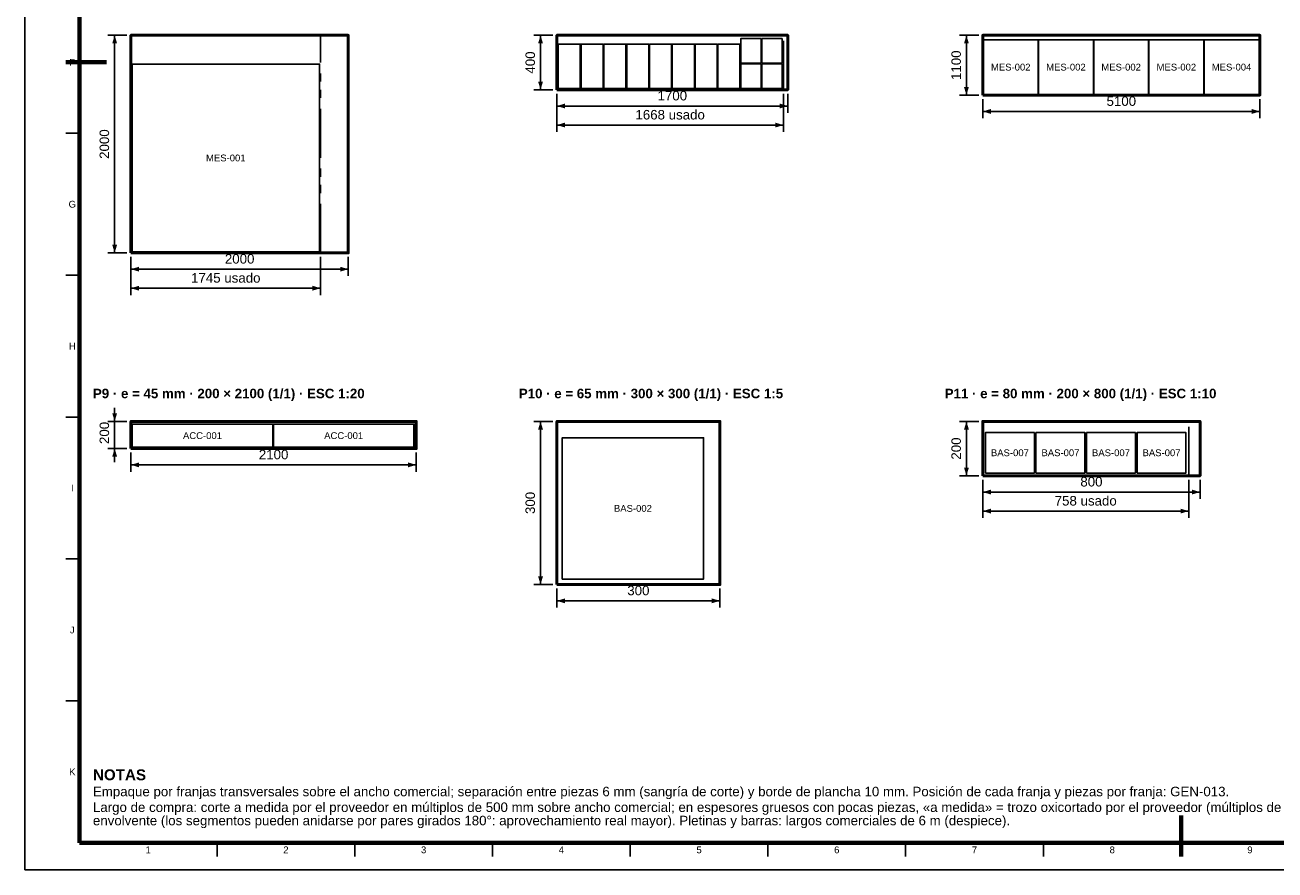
# Model space of a CAD drawing. Header units: millimetres. Extents: x 0 to 841, y 0 to 594.
# Tile 1 of 3: x 0 to 460, y 0 to 311. Entities that reach past the tile are written whole.
import ezdxf
from ezdxf.enums import TextEntityAlignment as Align

# ---------------------------------------------------------------- set-up
doc = ezdxf.new("R2010")
doc.units = ezdxf.units.MM
doc.linetypes.add('FANTASMA', pattern=[35, 18, -4, 3, -3, 3, -4])
for name, color, linetype, lineweight in [('COTA', 7, 'CONTINUOUS', 25), ('FANT', 7, 'FANTASMA', 25), ('FINA', 7, 'CONTINUOUS', 25), ('MARCO', 7, 'CONTINUOUS', 70), ('TXT', 7, 'CONTINUOUS', 25), ('VIS', 7, 'CONTINUOUS', 50)]:
    doc.layers.add(name, color=color, linetype=linetype, lineweight=lineweight)
doc.styles.add('STD', font='LiberationSans-Regular.ttf')
doc.styles.add('STDB', font='LiberationSans-Bold.ttf')

msp = doc.modelspace()

# ---------------------------------------------------------------- linework, layer by layer
at = {"layer": 'COTA'}
for p, q in [((37.5, 306.93), (30.5, 306.93)), ((33, 226.93), (33, 306.93)), ((194.25, 306.93), (187.25, 306.93)), ((189.75, 286.93), (189.75, 306.93)), ((351, 306.93), (344, 306.93)), ((346.5, 284.93), (346.5, 306.93)), ((194.25, 286.93), (187.25, 286.93)), ((195.75, 285.43), (195.75, 278.43)), ((195.75, 285.43), (195.75, 271.43)), ((279.15, 285.43), (279.15, 271.43)), ((280.75, 285.43), (280.75, 278.43)), ((195.75, 280.93), (280.75, 280.93)), ((351, 284.93), (344, 284.93)), ((352.5, 283.43), (352.5, 276.43)), ((454.5, 283.43), (454.5, 276.43)), ((352.5, 278.93), (454.5, 278.93)), ((195.75, 273.93), (279.15, 273.93)), ((37.5, 226.93), (30.5, 226.93)), ((39, 225.43), (39, 218.43)), ((39, 225.43), (39, 211.43)), ((108.8, 225.43), (108.8, 211.43)), ((119, 225.43), (119, 218.43)), ((39, 220.93), (119, 220.93)), ((39, 213.93), (108.8, 213.93)), ((33, 164.97), (33, 169.97)), ((33, 164.97), (33, 165.95)), ((37.5, 164.97), (30.5, 164.97)), ((33, 154.97), (33, 164.97)), ((194.25, 164.97), (187.25, 164.97)), ((189.75, 104.97), (189.75, 164.97)), ((351, 164.97), (344, 164.97)), ((346.5, 144.97), (346.5, 164.97)), ((37.5, 154.97), (30.5, 154.97)), ((33, 154.97), (33, 149.97)), ((39, 153.47), (39, 146.47)), ((144, 153.47), (144, 146.47)), ((39, 148.97), (144, 148.97)), ((351, 144.97), (344, 144.97)), ((352.5, 143.47), (352.5, 136.47)), ((352.5, 143.47), (352.5, 129.47)), ((428.3, 143.47), (428.3, 129.47)), ((432.5, 143.47), (432.5, 136.47)), ((352.5, 138.97), (432.5, 138.97)), ((352.5, 131.97), (428.3, 131.97)), ((194.25, 104.97), (187.25, 104.97)), ((195.75, 103.47), (195.75, 96.47)), ((255.75, 103.47), (255.75, 96.47)), ((195.75, 98.97), (255.75, 98.97))]:
    msp.add_line(p, q, dxfattribs=at)
for points in [[(33, 306.93), (32.1, 303.93), (33.9, 303.93)], [(189.75, 306.93), (188.85, 303.93), (190.65, 303.93)], [(346.5, 306.93), (345.6, 303.93), (347.4, 303.93)], [(189.75, 286.93), (190.65, 289.93), (188.85, 289.93)], [(346.5, 284.93), (347.4, 287.93), (345.6, 287.93)], [(195.75, 280.93), (198.75, 280.03), (198.75, 281.83)], [(280.75, 280.93), (277.75, 281.83), (277.75, 280.03)], [(352.5, 278.93), (355.5, 278.03), (355.5, 279.83)], [(454.5, 278.93), (451.5, 279.83), (451.5, 278.03)], [(195.75, 273.93), (198.75, 273.03), (198.75, 274.83)], [(279.15, 273.93), (276.15, 274.83), (276.15, 273.03)], [(33, 226.93), (33.9, 229.93), (32.1, 229.93)], [(39, 220.93), (42, 220.03), (42, 221.83)], [(119, 220.93), (116, 221.83), (116, 220.03)], [(39, 213.93), (42, 213.03), (42, 214.83)], [(108.8, 213.93), (105.8, 214.83), (105.8, 213.03)], [(33, 164.97), (33.9, 167.97), (32.1, 167.97)], [(189.75, 164.97), (188.85, 161.97), (190.65, 161.97)], [(346.5, 164.97), (345.6, 161.97), (347.4, 161.97)], [(33, 154.97), (32.1, 151.97), (33.9, 151.97)], [(39, 148.97), (42, 148.07), (42, 149.87)], [(144, 148.97), (141, 149.87), (141, 148.07)], [(346.5, 144.97), (347.4, 147.97), (345.6, 147.97)], [(352.5, 138.97), (355.5, 138.07), (355.5, 139.87)], [(432.5, 138.97), (429.5, 139.87), (429.5, 138.07)], [(352.5, 131.97), (355.5, 131.07), (355.5, 132.87)], [(428.3, 131.97), (425.3, 132.87), (425.3, 131.07)], [(189.75, 104.97), (190.65, 107.97), (188.85, 107.97)], [(195.75, 98.97), (198.75, 98.07), (198.75, 99.87)], [(255.75, 98.97), (252.75, 99.87), (252.75, 98.07)]]:
    msp.add_solid(points, dxfattribs=at)
at = {"layer": 'FANT'}
for p, q in [((108.8, 226.93), (108.8, 306.93)), ((279.15, 286.93), (279.15, 306.93)), ((428.3, 144.97), (428.3, 164.97))]:
    msp.add_line(p, q, dxfattribs=at)
at = {"layer": 'FINA'}
for p, q in [((20, 270.91), (15, 270.91)), ((20, 218.73), (15, 218.73)), ((20, 166.55), (15, 166.55)), ((20, 114.36), (15, 114.36)), ((20, 62.18), (15, 62.18)), ((70.69, 10), (70.69, 5)), ((121.38, 10), (121.38, 5)), ((172.06, 10), (172.06, 5)), ((222.75, 10), (222.75, 5)), ((273.44, 10), (273.44, 5)), ((324.12, 10), (324.12, 5)), ((374.81, 10), (374.81, 5)), ((425.5, 10), (425.5, 5))]:
    msp.add_line(p, q, dxfattribs=at)
for points in [[(0, 0), (841, 0), (841, 594), (0, 594)], [(196.25, 287.43), (204.35, 287.43), (204.35, 303.68), (196.25, 303.68)], [(204.65, 287.43), (212.75, 287.43), (212.75, 303.68), (204.65, 303.68)], [(213.05, 287.43), (221.15, 287.43), (221.15, 303.68), (213.05, 303.68)], [(221.45, 287.43), (229.55, 287.43), (229.55, 303.68), (221.45, 303.68)], [(229.85, 287.43), (237.95, 287.43), (237.95, 303.68), (229.85, 303.68)], [(238.25, 287.43), (246.35, 287.43), (246.35, 303.68), (238.25, 303.68)], [(246.65, 287.43), (254.75, 287.43), (254.75, 303.68), (246.65, 303.68)], [(255.05, 287.43), (263.15, 287.43), (263.15, 303.68), (255.05, 303.68)], [(263.45, 296.73), (270.9, 296.73), (270.9, 305.73), (263.45, 305.73)], [(271.2, 296.73), (278.65, 296.73), (278.65, 305.73), (271.2, 305.73)], [(352.7, 285.13), (372.9, 285.13), (372.9, 305.33), (352.7, 305.33)], [(373.02, 285.13), (393.22, 285.13), (393.22, 305.33), (373.02, 305.33)], [(393.34, 285.13), (413.54, 285.13), (413.54, 305.33), (393.34, 305.33)], [(413.66, 285.13), (433.86, 285.13), (433.86, 305.33), (413.66, 305.33)], [(433.98, 285.13), (454.18, 285.13), (454.18, 305.33), (433.98, 305.33)], [(39.4, 227.33), (108.4, 227.33), (108.4, 296.33), (39.4, 296.33)], [(263.45, 287.43), (270.9, 287.43), (270.9, 296.43), (263.45, 296.43)], [(271.2, 287.43), (278.65, 287.43), (278.65, 296.43), (271.2, 296.43)], [(39.5, 155.47), (91.16, 155.47), (91.16, 163.97), (39.5, 163.97)], [(91.46, 155.47), (143.13, 155.47), (143.13, 163.97), (91.46, 163.97)], [(197.75, 106.97), (249.75, 106.97), (249.75, 158.97), (197.75, 158.97)], [(353.5, 145.97), (371.5, 145.97), (371.5, 160.87), (353.5, 160.87)], [(372.1, 145.97), (390.1, 145.97), (390.1, 160.87), (372.1, 160.87)], [(390.7, 145.97), (408.7, 145.97), (408.7, 160.87), (390.7, 160.87)], [(409.3, 145.97), (427.3, 145.97), (427.3, 160.87), (409.3, 160.87)]]:
    msp.add_lwpolyline(points, close=True, dxfattribs=at)
at = {"layer": 'MARCO'}
for p, q in [((15, 297), (30, 297)), ((425.5, 5), (425.5, 20))]:
    msp.add_line(p, q, dxfattribs=at)
msp.add_lwpolyline([(20, 10), (831, 10), (831, 584), (20, 584)], close=True, dxfattribs=at)
at = {"layer": 'VIS'}
for points in [[(39, 226.93), (119, 226.93), (119, 306.93), (39, 306.93)], [(195.75, 286.93), (280.75, 286.93), (280.75, 306.93), (195.75, 306.93)], [(352.5, 284.93), (454.5, 284.93), (454.5, 306.93), (352.5, 306.93)], [(39, 154.97), (144, 154.97), (144, 164.97), (39, 164.97)], [(195.75, 104.97), (255.75, 104.97), (255.75, 164.97), (195.75, 164.97)], [(352.5, 144.97), (432.5, 144.97), (432.5, 164.97), (352.5, 164.97)]]:
    msp.add_lwpolyline(points, close=True, dxfattribs=at)

# ---------------------------------------------------------------- texts
at = {"layer": 'TXT', "style": 'STD'}
for s, p in [('400', (188.75, 296.93)), ('1100', (345.5, 295.93)), ('2000', (32, 266.93)), ('200', (32, 160.71)), ('200', (345.5, 154.97)), ('300', (188.75, 134.97))]:
    msp.add_text(s, height=3.5, rotation=90, dxfattribs=at).set_placement(p, align=Align.BOTTOM_CENTER)
for s, p in [('F', (17.4, 297)), ('MES-002', (362.8, 295.23)), ('MES-002', (383.12, 295.23)), ('MES-002', (403.44, 295.23)), ('MES-002', (423.76, 295.23)), ('MES-004', (444.08, 295.23)), ('MES-001', (73.9, 261.83)), ('G', (17.4, 244.82)), ('H', (17.4, 192.64)), ('ACC-001', (65.33, 159.72)), ('ACC-001', (117.29, 159.72)), ('BAS-007', (362.5, 153.42)), ('BAS-007', (381.1, 153.42)), ('BAS-007', (399.7, 153.42)), ('BAS-007', (418.3, 153.42)), ('I', (17.4, 140.45)), ('BAS-002', (223.75, 132.97)), ('J', (17.4, 88.27)), ('K', (17.4, 36.09)), ('1', (45.34, 7.4)), ('2', (96.03, 7.4)), ('3', (146.72, 7.4)), ('4', (197.41, 7.4)), ('5', (248.09, 7.4)), ('6', (298.78, 7.4)), ('7', (349.47, 7.4)), ('8', (400.16, 7.4)), ('9', (450.84, 7.4))]:
    msp.add_text(s, height=2.5, dxfattribs=at).set_placement(p, align=Align.MIDDLE_CENTER)
for s, p in [('1700', (238.25, 281.93)), ('5100', (403.5, 279.93)), ('1668 usado', (237.45, 274.93)), ('2000', (79, 221.93)), ('1745 usado', (73.9, 214.93)), ('2100', (91.5, 149.97)), ('800', (392.5, 139.97)), ('758 usado', (390.4, 132.97)), ('300', (225.75, 99.97))]:
    msp.add_text(s, height=3.5, dxfattribs=at).set_placement(p, align=Align.BOTTOM_CENTER)
at = {"layer": 'TXT'}
for s, height, style, p in [('P9 · e = 45 mm · 200 × 2100 (1/1) · ESC 1:20', 3.5, 'STDB', (25, 176.97)), ('P10 · e = 65 mm · 300 × 300 (1/1) · ESC 1:5', 3.5, 'STDB', (181.75, 176.97)), ('P11 · e = 80 mm · 200 × 800 (1/1) · ESC 1:10', 3.5, 'STDB', (338.5, 176.97)), ('NOTAS', 4, 'STDB', (25, 37)), ('Empaque por franjas transversales sobre el ancho comercial; separación entre piezas 6 mm (sangría de corte) y borde de plancha 10 mm. Posición de cada franja y piezas por franja: GEN-013.', 3.5, 'STD', (25, 30.6)), ('Largo de compra: corte a medida por el proveedor en múltiplos de 500 mm sobre ancho comercial; en espesores gruesos con pocas piezas, «a medida» = trozo oxicortado por el proveedor (múltiplos de 100 mm). Discos y segmentos de anillo se anidan por su rectángulo', 3.5, 'STD', (25, 24.83)), ('envolvente (los segmentos pueden anidarse por pares girados 180°: aprovechamiento real mayor). Pletinas y barras: largos comerciales de 6 m (despiece).', 3.5, 'STD', (25, 19.93))]:
    msp.add_text(s, height=height, dxfattribs=dict(at, style=style)).set_placement(p, align=Align.TOP_LEFT)

doc.saveas('drawing.dxf')
